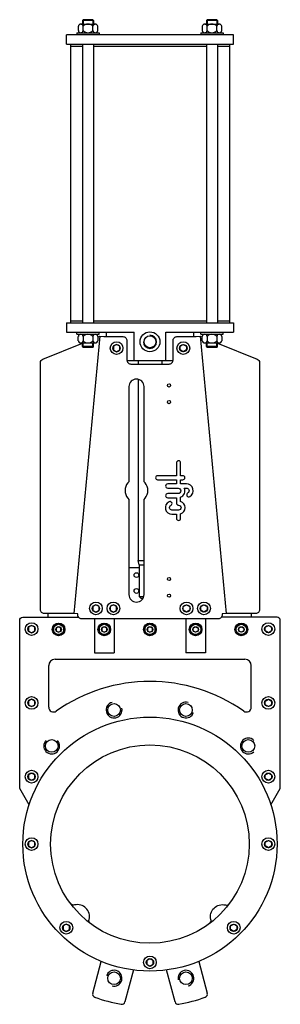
# Model space of a CAD drawing. Extents: x 17 to 345, y 7 to 1248.
import ezdxf

# ---------------------------------------------------------------- set-up
doc = ezdxf.new("R2010")
doc.units = 0
doc.header["$LTSCALE"] = 15
doc.header["$MEASUREMENT"] = 0
doc.layers.add('CYL_XDN250', color=7, linetype='CONTINUOUS')

msp = doc.modelspace()

# ---------------------------------------------------------------- linework, layer by layer
at = {"layer": 'CYL_XDN250'}
for p, q in [((93.5, 1242.6), (111.8, 1242.6)), ((93.5, 1242.6), (96.5, 1242.6)), ((95.6, 1247.1), (96.6, 1248.1)), ((109.6, 1247.1), (95.6, 1247.1)), ((95.6, 1247.1), (95.6, 1242.6)), ((108.6, 1248.1), (96.6, 1248.1)), ((96.6, 1248.1), (96.6, 1242.6)), ((108.6, 1248.1), (108.6, 1242.6)), ((108.6, 1248.1), (109.6, 1247.1)), ((109.6, 1247.1), (109.6, 1242.6)), ((249.5, 1242.6), (267.8, 1242.6)), ((249.5, 1242.6), (252.5, 1242.6)), ((251.6, 1247.1), (252.6, 1248.1)), ((265.6, 1247.1), (251.6, 1247.1)), ((251.6, 1247.1), (251.6, 1242.6)), ((264.6, 1248.1), (252.6, 1248.1)), ((252.6, 1248.1), (252.6, 1242.6)), ((264.6, 1248.1), (264.6, 1242.6)), ((264.6, 1248.1), (265.6, 1247.1)), ((265.6, 1247.1), (265.6, 1242.6)), ((285.6, 1229.1), (75.6, 1229.1)), ((75.6, 1217.1), (75.6, 1229.1)), ((88.6, 1231.6), (116.6, 1231.6)), ((88.6, 1231.6), (88.6, 1229.1)), ((90.4, 1239.9), (90.4, 1234.4)), ((96.5, 1234.4), (96.5, 1239.9)), ((108.8, 1234.4), (108.8, 1239.9)), ((114.9, 1234.4), (114.9, 1239.9)), ((116.6, 1231.6), (116.6, 1229.1)), ((244.6, 1231.6), (272.6, 1231.6)), ((244.6, 1231.6), (244.6, 1229.1)), ((246.4, 1239.9), (246.4, 1234.4)), ((252.5, 1234.4), (252.5, 1239.9)), ((264.8, 1234.4), (264.8, 1239.9)), ((270.9, 1234.4), (270.9, 1239.9)), ((272.6, 1231.6), (272.6, 1229.1)), ((285.6, 1217.1), (285.6, 1229.1)), ((75.6, 1217.1), (285.6, 1217.1)), ((80.6, 1217.1), (80.6, 868.7)), ((95.6, 1217.1), (95.6, 866.2)), ((109.6, 1217.1), (109.6, 866.2)), ((251.6, 1217.1), (251.6, 866.2)), ((265.6, 1217.1), (265.6, 866.2)), ((280.6, 1217.1), (280.6, 868.7)), ((80.6, 1214.6), (95.6, 1214.6)), ((109.6, 1214.6), (251.6, 1214.6)), ((265.6, 1214.6), (280.6, 1214.6)), ((80.6, 868.7), (95.6, 868.7)), ((80.6, 868.7), (80.6, 866.2)), ((109.6, 868.7), (251.6, 868.7)), ((265.6, 868.7), (280.6, 868.7)), ((280.6, 868.7), (280.6, 866.2)), ((75.6, 866.2), (285.6, 866.2)), ((75.6, 866.2), (75.6, 854.2)), ((285.6, 866.2), (285.6, 854.2)), ((75.6, 854.2), (160.6, 854.2)), ((117.7, 849.2), (84.7, 499.7)), ((88.6, 851.7), (88.6, 854.2)), ((88.6, 851.7), (116.6, 851.7)), ((90.4, 843.5), (90.4, 849)), ((96.5, 849), (96.5, 843.5)), ((108.8, 849), (108.8, 843.5)), ((114.9, 849), (114.9, 843.5)), ((116.6, 851.7), (116.6, 854.2)), ((125.6, 854.2), (125.6, 848.7)), ((160.6, 818.2), (160.6, 854.2)), ((200.6, 854.2), (285.6, 854.2)), ((200.6, 818.2), (200.6, 854.2)), ((235.6, 854.2), (235.6, 848.7)), ((243.6, 849.2), (276.6, 499.7)), ((244.6, 851.7), (244.6, 854.2)), ((244.6, 851.7), (272.6, 851.7)), ((246.4, 843.5), (246.4, 849)), ((252.5, 849), (252.5, 843.5)), ((264.8, 849), (264.8, 843.5)), ((270.9, 849), (270.9, 843.5)), ((272.6, 851.7), (272.6, 854.2)), ((93.5, 840.7), (111.8, 840.7)), ((93.5, 840.7), (96.5, 840.7)), ((95.6, 836.2), (95.6, 840.7)), ((109.6, 836.2), (95.6, 836.2)), ((95.6, 836.2), (96.6, 835.2)), ((96.6, 835.2), (96.6, 840.7)), ((108.6, 835.2), (96.6, 835.2)), ((108.6, 835.2), (108.6, 840.7)), ((108.6, 835.2), (109.6, 836.2)), ((109.6, 836.2), (109.6, 840.7)), ((249.5, 840.7), (267.8, 840.7)), ((249.5, 840.7), (252.5, 840.7)), ((251.6, 836.2), (251.6, 840.7)), ((265.6, 836.2), (251.6, 836.2)), ((251.6, 836.2), (252.6, 835.2)), ((252.6, 835.2), (252.6, 840.7)), ((264.6, 835.2), (252.6, 835.2)), ((264.6, 835.2), (264.6, 840.7)), ((264.6, 835.2), (265.6, 836.2)), ((265.6, 836.2), (265.6, 840.7)), ((209.5, 818.2), (151.7, 818.2)), ((165.6, 818.2), (165.6, 814.2)), ((195.6, 818.2), (195.6, 814.2)), ((165.6, 795), (165.6, 566.8)), ((165.6, 566.8), (173.1, 566.8)), ((167.1, 561.2), (167.1, 521.2)), ((167.1, 561.2), (173.1, 561.2)), ((167.1, 521.2), (172.8, 521.2)), ((169.1, 519.2), (172, 519.2)), ((52.6, 495.2), (52.6, 499.7)), ((308.6, 495.2), (308.6, 499.7)), ((110.6, 493.2), (110.6, 450.2)), ((135.6, 493.2), (135.6, 450.2)), ((225.6, 493.2), (225.6, 450.2)), ((250.6, 493.2), (250.6, 450.2)), ((110.6, 450.2), (135.6, 450.2)), ((250.6, 450.2), (225.6, 450.2)), ((61.1, 442.2), (300.1, 442.2)), ((53.1, 381.7), (53.1, 434.2)), ((308.1, 381.7), (308.1, 434.2)), ((108.5, 21.2), (119.3, 61.4)), ((159.9, 50.6), (149.1, 10.3)), ((212.2, 10.3), (201.4, 50.6)), ((242, 61.4), (252.8, 21.2))]:
    msp.add_line(p, q, dxfattribs=at)
at = {"layer": 'CYL_XDN250', "ltscale": 0.3}
for p, q in [((167.1, 561.2), (165.6, 566.8)), ((167.1, 557.2), (154.1, 557.2)), ((169.1, 519.2), (167.1, 521.2))]:
    msp.add_line(p, q, dxfattribs=at)
at = {"layer": 'CYL_XDN250'}
for points in [[(114.9, 848.1), (117.7, 849.2), (122.6, 848.7), (146.6, 848.7, -0.414214), (151.6, 843.7), (151.6, 819.2, 0.414214), (156.6, 814.2), (204.6, 814.2, 0.414214), (209.6, 819.2), (209.6, 843.7, -0.414214), (214.6, 848.7), (238.6, 848.7), (243.6, 849.2), (246.4, 848.1)], [(265.6, 840.4), (315.5, 820.4, -0.306678), (318.6, 815.8), (318.6, 504.7, -0.414214), (313.6, 499.7), (276.6, 499.7), (271.6, 499.2), (271.6, 498.2, -0.414214), (266.6, 493.2), (94.6, 493.2, -0.414214), (89.6, 498.2), (89.6, 499.2), (84.7, 499.7), (47.7, 499.7, -0.414214), (42.7, 504.7), (42.7, 815.8, -0.306678), (45.8, 820.4), (95.6, 840.4)], [(28.5, 258.7), (16.6, 279.2), (16.6, 491.2, -0.414214), (20.6, 495.2), (90.6, 495.2)], [(332.8, 258.7), (344.6, 279.2), (344.6, 491.2, 0.414214), (340.6, 495.2), (270.6, 495.2)], [(105.8, 109.1, -0.303093), (104, 114.3, 0.568249), (85.7, 132.5, -0.303093), (80.5, 134.4)], [(255.5, 109.1, 0.303093), (257.3, 114.3, -0.568249), (275.5, 132.5, 0.303093), (280.8, 134.4)]]:
    msp.add_lwpolyline(points, format="xyb", dxfattribs=at)
for points in [[(134.6, 831.9), (138.6, 829.6), (142.6, 831.9), (142.6, 836.5), (138.6, 838.8), (134.6, 836.5)], [(226.6, 831.9), (222.6, 829.6), (218.6, 831.9), (218.6, 836.5), (222.6, 838.8), (226.6, 836.5)], [(108.6, 503.9), (112.6, 501.6), (116.6, 503.9), (116.6, 508.5), (112.6, 510.8), (108.6, 508.5)], [(130.6, 503.9), (134.6, 501.6), (138.6, 503.9), (138.6, 508.5), (134.6, 510.8), (130.6, 508.5)], [(230.6, 503.9), (226.6, 501.6), (222.6, 503.9), (222.6, 508.5), (226.6, 510.8), (230.6, 508.5)], [(252.6, 503.9), (248.6, 501.6), (244.6, 503.9), (244.6, 508.5), (248.6, 510.8), (252.6, 508.5)], [(27.6, 477.9), (31.6, 475.6), (35.6, 477.9), (35.6, 482.5), (31.6, 484.8), (27.6, 482.5)], [(72.1, 483.5), (65.6, 487.2), (59.1, 483.5), (59.1, 475.9), (65.6, 472.2), (72.1, 475.9)], [(129.6, 483.5), (123.1, 487.2), (116.6, 483.5), (116.6, 475.9), (123.1, 472.2), (129.6, 475.9)], [(187.1, 483.5), (180.6, 487.2), (174.1, 483.5), (174.1, 475.9), (180.6, 472.2), (187.1, 475.9)], [(231.6, 483.5), (238.1, 487.2), (244.6, 483.5), (244.6, 475.9), (238.1, 472.2), (231.6, 475.9)], [(289.1, 483.5), (295.6, 487.2), (302.1, 483.5), (302.1, 475.9), (295.6, 472.2), (289.1, 475.9)], [(333.6, 477.9), (329.6, 475.6), (325.6, 477.9), (325.6, 482.5), (329.6, 484.8), (333.6, 482.5)], [(62.6, 478), (65.6, 476.2), (68.6, 478), (68.6, 481.4), (65.6, 483.2), (62.6, 481.4)], [(120.1, 478), (123.1, 476.2), (126.1, 478), (126.1, 481.4), (123.1, 483.2), (120.1, 481.4)], [(177.6, 478), (180.6, 476.2), (183.6, 478), (183.6, 481.4), (180.6, 483.2), (177.6, 481.4)], [(241.1, 478), (238.1, 476.2), (235.1, 478), (235.1, 481.4), (238.1, 483.2), (241.1, 481.4)], [(298.6, 478), (295.6, 476.2), (292.6, 478), (292.6, 481.4), (295.6, 483.2), (298.6, 481.4)], [(27.6, 384.9), (31.6, 382.6), (35.6, 384.9), (35.6, 389.5), (31.6, 391.8), (27.6, 389.5)], [(333.6, 384.9), (329.6, 382.6), (325.6, 384.9), (325.6, 389.5), (329.6, 391.8), (333.6, 389.5)], [(27.6, 291.9), (31.6, 289.6), (35.6, 291.9), (35.6, 296.5), (31.6, 298.8), (27.6, 296.5)], [(333.6, 291.9), (329.6, 289.6), (325.6, 291.9), (325.6, 296.5), (329.6, 298.8), (333.6, 296.5)], [(27.6, 206.9), (31.6, 204.6), (35.6, 206.9), (35.6, 211.5), (31.6, 213.8), (27.6, 211.5)], [(333.6, 206.9), (329.6, 204.6), (325.6, 206.9), (325.6, 211.5), (329.6, 213.8), (333.6, 211.5)], [(71.3, 101.5), (75.3, 99.2), (79.3, 101.5), (79.3, 106.2), (75.3, 108.5), (71.3, 106.2)], [(290, 101.5), (286, 99.2), (282, 101.5), (282, 106.2), (286, 108.5), (290, 106.2)], [(176.6, 57.9), (180.6, 55.6), (184.6, 57.9), (184.6, 62.5), (180.6, 64.8), (176.6, 62.5)]]:
    msp.add_lwpolyline(points, close=True, dxfattribs=at)
for points in [[(154.1, 667.7, -0.185167), (152.9, 664.4, 0.383482), (152.9, 645, -0.185167), (154.1, 641.7), (154.1, 523.7, 1), (173.1, 523.7), (173.1, 641.7, -0.185167), (174.4, 645, 0.383482), (174.4, 664.4, -0.185167), (173.1, 667.7), (173.1, 785.7, 1), (154.1, 785.7)], [(219.2, 673.5), (219.2, 687.2), (219.2, 689.6, 1), (214, 689.6), (214, 687.2), (214, 673.5), (190.2, 673.5, 1), (190.2, 668.3), (214, 668.3), (214, 663.1), (202.9, 663.1, 1), (202.9, 657.8), (215.9, 657.8, -1), (215.9, 650.9), (202.9, 650.9, 1), (202.9, 645.7), (214, 645.7), (214, 638.9, 0.414214), (216.6, 636.3, -1), (216.6, 630.1), (208.2, 630.1, -0.794623), (206.9, 636, 1), (204.6, 640.7, 0.794623), (208.2, 624.9), (214, 624.9), (214, 619.8, 1), (219.2, 619.8), (219.2, 625.3, 0.722745), (219.2, 641.1), (219.2, 646.4, 0.419737), (223.8, 657.8), (226.5, 657.8, -0.767176), (228.2, 651.8, 1), (230.8, 647.2, 0.767176), (226.5, 663.1), (219.2, 663.1), (219.2, 668.3), (222, 668.3, 1), (222, 673.5)]]:
    msp.add_lwpolyline(points, format="xyb", close=True, dxfattribs=at)
for centre, radius in [((180.6, 842.2), 12.5), ((180.6, 842.2), 7.5), ((138.6, 834.2), 8), ((138.6, 834.2), 4.62), ((222.6, 834.2), 8), ((222.6, 834.2), 4.62), ((204.6, 787.2), 2), ((204.6, 766.2), 2), ((163.6, 548.2), 3), ((204.6, 543.2), 2), ((163.6, 528.2), 3), ((204.6, 522.2), 2), ((112.6, 506.2), 8), ((112.6, 506.2), 4.62), ((134.6, 506.2), 8), ((134.6, 506.2), 4.62), ((226.6, 506.2), 8), ((226.6, 506.2), 4.62), ((248.6, 506.2), 8), ((248.6, 506.2), 4.62), ((31.6, 480.2), 8), ((31.6, 480.2), 4.62), ((65.6, 479.7), 8), ((65.6, 479.7), 6.5), ((123.1, 479.7), 8), ((123.1, 479.7), 6.5), ((180.6, 479.7), 8), ((180.6, 479.7), 6.5), ((238.1, 479.7), 8), ((238.1, 479.7), 6.5), ((295.6, 479.7), 8), ((295.6, 479.7), 6.5), ((329.6, 480.2), 8), ((329.6, 480.2), 4.62), ((65.6, 479.7), 3.46), ((123.1, 479.7), 3.46), ((180.6, 479.7), 3.46), ((238.1, 479.7), 3.46), ((295.6, 479.7), 3.46), ((31.6, 387.2), 8), ((31.6, 387.2), 4.62), ((135.4, 378.2), 8), ((225.9, 378.2), 8), ((329.6, 387.2), 8), ((329.6, 387.2), 4.62), ((180.6, 209.2), 160), ((56.9, 332.9), 8), ((304.4, 332.9), 8), ((180.6, 209.2), 125), ((31.6, 294.2), 8), ((31.6, 294.2), 4.62), ((329.6, 294.2), 8), ((329.6, 294.2), 4.62), ((31.6, 209.2), 8), ((31.6, 209.2), 4.62), ((329.6, 209.2), 8), ((329.6, 209.2), 4.62), ((75.3, 103.8), 8), ((286, 103.8), 8), ((75.3, 103.8), 4.62), ((286, 103.8), 4.62), ((180.6, 60.2), 8), ((180.6, 60.2), 4.62), ((135.4, 40.2), 8), ((225.9, 40.2), 8)]:
    msp.add_circle(centre, radius, dxfattribs=at)
for centre, radius, start, end in [((93.5, 1239.5), 3.08, 6.1317, 173.8683), ((102.6, 1234.4), 8.19, 41.6243, 138.3757), ((111.8, 1239.5), 3.08, 6.1317, 173.8683), ((249.5, 1239.5), 3.08, 6.1317, 173.8683), ((258.6, 1234.4), 8.19, 41.6243, 138.3757), ((267.8, 1239.5), 3.08, 6.1317, 173.8683), ((93.5, 1234.7), 3.08, 186.1317, 353.8683), ((102.6, 1239.8), 8.19, 221.6243, 318.3757), ((111.8, 1234.7), 3.08, 186.1317, 353.8683), ((249.5, 1234.7), 3.08, 186.1317, 353.8683), ((258.6, 1239.8), 8.19, 221.6243, 318.3757), ((267.8, 1234.7), 3.08, 186.1317, 353.8683), ((93.5, 848.6), 3.08, 6.1317, 173.8683), ((102.6, 843.5), 8.19, 41.6243, 138.3757), ((111.8, 848.6), 3.08, 6.1317, 173.8683), ((180.6, 842.2), 8.33, 180, 90), ((249.5, 848.6), 3.08, 6.1317, 173.8683), ((258.6, 843.5), 8.19, 41.6243, 138.3757), ((267.8, 848.6), 3.08, 6.1317, 173.8683), ((93.5, 843.8), 3.08, 186.1317, 353.8683), ((102.6, 848.9), 8.19, 221.6243, 318.3757), ((111.8, 843.8), 3.08, 186.1317, 353.8683), ((249.5, 843.8), 3.08, 186.1317, 353.8683), ((258.6, 848.9), 8.19, 221.6243, 318.3757), ((267.8, 843.8), 3.08, 186.1317, 353.8683), ((61.1, 434.2), 8, 90, 180), ((300.1, 434.2), 8, 0, 90), ((180.6, 209.2), 205, 54.8423, 125.1577), ((135.4, 378.2), 10, 105, 12.612), ((225.9, 378.2), 10, 75, 342.612), ((59.1, 381.7), 6, 180, 305.1577), ((302.1, 381.7), 6, 234.8423, 0), ((56.9, 332.9), 10, 135, 42.612), ((304.4, 332.9), 10, 45, 312.612), ((135.4, 40.2), 10, 255, 162.612), ((225.9, 40.2), 10, 285, 192.612), ((112.4, 20.1), 4, 165, 250.1483), ((180.6, 209.2), 205, 250.1483, 259.8517), ((180.6, 209.2), 205, 280.1483, 289.8517), ((248.9, 20.1), 4, 289.8517, 15), ((145.2, 11.3), 4, 259.8517, 345), ((216.1, 11.3), 4, 195, 280.1483)]:
    msp.add_arc(centre, radius, start, end, dxfattribs=at)

doc.saveas('drawing.dxf')
